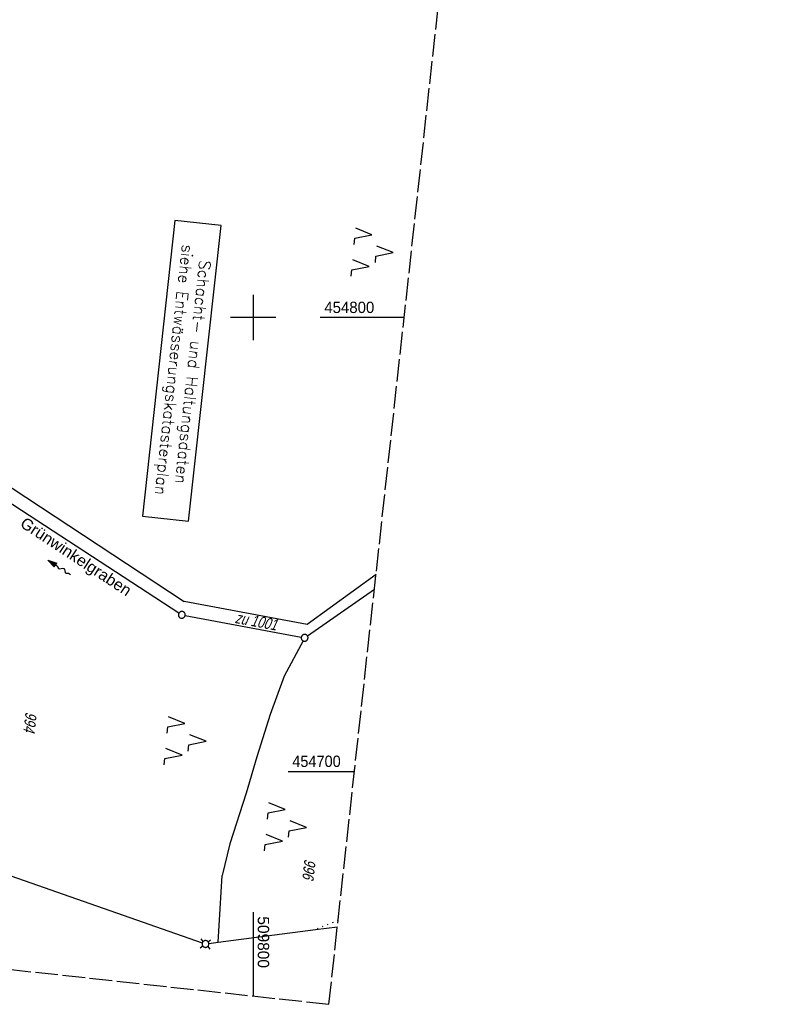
# Model space of a CAD drawing. Extents: x 509531 to 509917, y 454649 to 455599.
# Tile 6 of 26: x 509749 to 509917, y 454649 to 454866. Entities that reach past the tile are written whole.
import ezdxf

# ---------------------------------------------------------------- set-up
doc = ezdxf.new("R2010")
doc.units = 0
doc.header["$LTSCALE"] = 10
doc.header["$MEASUREMENT"] = 0
for name, pattern in [('LT00', [0]), ('LT14', [0.6, 0.5, -0.1]), ('PUNKTX2_STR', [0.6, 0.1, -0.5])]:
    doc.linetypes.add(name, pattern=pattern)
doc.layers.get('0').update_dxf_attribs({"linetype": 'LT00'})
for name, color, linetype in [('--EL_TEXT_KASTEN', 182, 'Continuous'), ('--FLIEßRICHTPFEIL', 180, 'Continuous'), ('DFK_FLUR_NR', 250, 'LT00'), ('DFK_GZPKT', 250, 'LT00'), ('DFK_KATASTER', 250, 'LT00'), ('DFK_NUTZUNG', 250, 'LT00'), ('DFK_NUTZUNGSGRENZE', 70, 'PUNKTX2_STR'), ('GEWÄSSERNAME', 255, 'Continuous'), ('V116_RASTER', 250, 'LT00'), ('V117_RASTER', 250, 'LT00')]:
    doc.layers.add(name, color=color, linetype=linetype)
doc.layers.add('-BLATT_116-RAND', color=7, linetype='LT14', plot=False)
doc.styles.add('Beschrift', font='ARIAL.TTF')
doc.styles.add('ROMANS', font='romans.shx', dxfattribs={"width": 0.8})
doc.styles.get("Standard").update_dxf_attribs({"font": 'ARIAL.TTF'})

# ---------------------------------------------------------------- blocks, each defined once
blk = doc.blocks.new('SYMB7030')
at = {"color": 0, "linetype": 'ByBlock'}
for p, q in [((-0.353695, 0.353695), (-0.697, 0.697)), ((0.353695, 0.353695), (0.697, 0.697)), ((-0.353695, -0.353695), (-0.697, -0.697)), ((0.353695, -0.353695), (0.697, -0.697))]:
    blk.add_line(p, q, dxfattribs=at)
for points in [[(-0.031408, 0.499213), (-0.093728, 0.49134), (-0.15457, 0.475719), (-0.212975, 0.452595), (-0.268021, 0.422333), (-0.31884, 0.385411), (-0.36463, 0.342411), (-0.40467, 0.29401), (-0.438329, 0.240973), (-0.465074, 0.184136), (-0.484486, 0.124395), (-0.496256, 0.062692), (-0.5002, 0)], [(-0.5002, 0), (-0.496256, -0.062692), (-0.484486, -0.124395), (-0.465074, -0.184136), (-0.438329, -0.240973), (-0.404671, -0.29401), (-0.36463, -0.342411), (-0.31884, -0.385411), (-0.268021, -0.422333), (-0.212975, -0.452595), (-0.15457, -0.475719), (-0.093728, -0.49134), (-0.031408, -0.499213), (0.031408, -0.499213), (0.093728, -0.49134), (0.15457, -0.475719), (0.212975, -0.452595), (0.268021, -0.422333), (0.31884, -0.385411), (0.36463, -0.342411), (0.404671, -0.29401), (0.438329, -0.240973), (0.465075, -0.184136), (0.484486, -0.124395), (0.496256, -0.062692), (0.500201, 0)], [(0.5002, 0), (0.496256, 0.062692), (0.484485, 0.124395), (0.465074, 0.184136), (0.438329, 0.240973), (0.40467, 0.29401), (0.36463, 0.34241), (0.31884, 0.385411), (0.268021, 0.422333), (0.212975, 0.452595), (0.15457, 0.475719), (0.093728, 0.49134), (0.031408, 0.499213), (-0.031408, 0.499213)]]:
    blk.add_lwpolyline(points, dxfattribs=at)
blk = doc.blocks.new('SYMB7010')
at = {"color": 0, "linetype": 'ByBlock'}
for points in [[(-0.031408, 0.499213), (-0.093728, 0.49134), (-0.15457, 0.475719), (-0.212975, 0.452595), (-0.268021, 0.422333), (-0.31884, 0.385411), (-0.36463, 0.342411), (-0.40467, 0.29401), (-0.438329, 0.240973), (-0.465074, 0.184136), (-0.484486, 0.124395), (-0.496256, 0.062692), (-0.5002, 0)], [(-0.5002, 0), (-0.496256, -0.062692), (-0.484486, -0.124395), (-0.465075, -0.184136), (-0.438329, -0.240973), (-0.404671, -0.29401), (-0.36463, -0.342411), (-0.31884, -0.385411), (-0.268021, -0.422333), (-0.212975, -0.452595), (-0.154571, -0.475719), (-0.093728, -0.49134), (-0.031408, -0.499213), (0.031408, -0.499213)], [(0.5002, 0), (0.496256, 0.062692), (0.484485, 0.124395), (0.465074, 0.184136), (0.438329, 0.240973), (0.40467, 0.29401), (0.36463, 0.342411), (0.31884, 0.385411), (0.268021, 0.422333), (0.212975, 0.452595), (0.15457, 0.475719), (0.093728, 0.49134), (0.031408, 0.499213), (-0.031408, 0.499213)], [(0.031408, -0.499213), (0.093728, -0.491341), (0.15457, -0.475719), (0.212975, -0.452595), (0.268021, -0.422333), (0.31884, -0.385411), (0.36463, -0.342411), (0.404671, -0.294011), (0.438329, -0.240974), (0.465075, -0.184136), (0.484486, -0.124395), (0.496256, -0.062692), (0.500201, 0)]]:
    blk.add_lwpolyline(points, dxfattribs=at)
blk = doc.blocks.new('FLIEßRICHTPFEIL')
at = {"layer": '--FLIEßRICHTPFEIL'}
blk.add_hatch(color=256, dxfattribs=at).paths.add_polyline_path([(-1.95, 0.4875), (-1.95, -0.4875), (0, 0)])
for p, q in [((-1.95, 0.4875), (-1.95, -0.4875)), ((-1.95, 0.4875), (0, 0)), ((0, 0), (-1.95, -0.4875))]:
    blk.add_line(p, q, dxfattribs=at)
at = {"layer": '--FLIEßRICHTPFEIL', "start_tangent": (-1, 0), "end_tangent": (-1, 0)}
blk.add_spline([(-1.95, 0), (-2.4375, 0), (-2.925, 0.325), (-3.4125, 0), (-3.9, -0.325), (-4.3875, 0), (-4.875, 0.325), (-5.3625, 0), (-5.85, 0)], degree=3, dxfattribs=at)
blk = doc.blocks.new('SYMB7221')
at = {"color": 0, "linetype": 'ByBlock'}
for p, q in [((0, 0.435), (-0.11, 0.065)), ((0.11, 0.065), (0, 0.435)), ((0.25, 0.065), (0.11, 0.065)), ((-0.35, -0.065), (-0.46, -0.435)), ((0.35, -0.065), (0.24, -0.435))]:
    blk.add_line(p, q, dxfattribs=at)
for points in [[(-0.1, -0.435), (-0.24, -0.435), (-0.35, -0.065)], [(0.6, -0.435), (0.46, -0.435), (0.35, -0.065)]]:
    blk.add_lwpolyline(points, dxfattribs=at)

msp = doc.modelspace()

# ---------------------------------------------------------------- linework, layer by layer
at = {"layer": '--EL_TEXT_KASTEN'}
msp.add_lwpolyline([(509782.74, 454821.38), (509775.61, 454756.28), (509785.78, 454755.17), (509792.91, 454820.26)], close=True, dxfattribs=at)
at = {"layer": '-BLATT_116-RAND'}
msp.add_lwpolyline([(509632.05, 455599.46), (509531.37, 454679.95), (509816.66, 454648.72), (509917.34, 455568.22), (509632.05, 455599.46)], dxfattribs=at)
at = {"layer": 'DFK_KATASTER'}
for p, q in [((509732.18, 454772.09), (509784.83, 454737.46)), ((509731.46, 454769), (509783.65, 454734.92)), ((509827.03, 454743.42), (509811.86, 454732.4)), ((509811.93, 454729.88), (509826.67, 454740.16)), ((509811.86, 454732.4), (509784.83, 454737.46)), ((509785.02, 454734.37), (509810.57, 454729.59)), ((509810.96, 454728.79), (509806.82, 454721)), ((509806.82, 454721), (509803.73, 454712.54)), ((509803.73, 454712.54), (509800.78, 454703.2)), ((509800.78, 454703.2), (509798.43, 454695.26)), ((509798.43, 454695.26), (509794.82, 454684.05)), ((509708.92, 454690.25), (509788.78, 454662.26)), ((509794.82, 454684.05), (509793.14, 454677.1)), ((509792.31, 454662.41), (509793.14, 454677.1)), ((509792.31, 454662.41), (509813.68, 454665.16)), ((509813.68, 454665.16), (509818.53, 454665.79)), ((509790.23, 454662.11), (509792.31, 454662.41))]:
    msp.add_line(p, q, dxfattribs=at)
at = {"layer": 'DFK_NUTZUNGSGRENZE', "ltscale": 0.2}
msp.add_line((509818.68, 454667.18), (509813.68, 454665.16), dxfattribs=at)
at = {"layer": 'V116_RASTER'}
for p, q in [((509800, 454805), (509800, 454795)), ((509805, 454800), (509795, 454800)), ((509833.23, 454800), (509814.73, 454800)), ((509800, 454669.04), (509800, 454650.54))]:
    msp.add_line(p, q, dxfattribs=at)
at = {"layer": 'V117_RASTER'}
msp.add_line((509807.71, 454700), (509822.28, 454700), dxfattribs=at)

# ---------------------------------------------------------------- block references
at = {"layer": '--FLIEßRICHTPFEIL', "rotation": 147.9502968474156}
msp.add_blockref('FLIEßRICHTPFEIL', (509754.82, 454746.52), dxfattribs=at)
at = {"layer": 'DFK_GZPKT', "xscale": 1.500000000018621, "yscale": 1.5, "zscale": 1.5, "rotation": 264.7377099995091}
for name, p in [('SYMB7010', (509784.28, 454734.51)), ('SYMB7010', (509811.31, 454729.45)), ('SYMB7030', (509789.49, 454662.01))]:
    msp.add_blockref(name, p, dxfattribs=at)
at = {"layer": 'DFK_NUTZUNG', "xscale": 10.00000000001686, "yscale": 10, "zscale": 10, "rotation": 264.7377100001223}
for p in [(509826.46, 454814.7), (509785.29, 454707.06), (509807.38, 454688.1)]:
    msp.add_blockref('SYMB7221', p, dxfattribs=at)

# ---------------------------------------------------------------- texts
at = {"layer": '--EL_TEXT_KASTEN', "insert": (509784.26, 454788.27), "char_height": 2.5, "attachment_point": 5, "rotation": 263.7513, "style": 'ROMANS'}
msp.add_mtext('{\\W1;Schacht- und Haltungsdaten\\Psiehe Entwässerungskatasterplan}', dxfattribs=at)
at = {"layer": 'DFK_FLUR_NR', "oblique": 13.754, "width": 0.75}
for s, rotation, p in [('zu 1001', 349.5078, (509795.85, 454732.74)), ('994', 263.7513, (509749.9, 454713.21)), ('996', 263.7513, (509811.29, 454680.81))]:
    msp.add_text(s, height=2.5, rotation=rotation, dxfattribs=at).set_placement(p)
at = {"layer": 'GEWÄSSERNAME', "insert": (509748.06, 454753.46), "char_height": 2.5, "attachment_point": 7, "rotation": 326.6436, "style": 'Beschrift'}
msp.add_mtext('Grünwinkelgraben', dxfattribs=at)
at = {"layer": 'V116_RASTER'}
for s, rotation, width, p in [(' 454800', -0.0012, 0.944, (509814.73, 454801)), (' 509800', -90.0012, 0.976, (509801, 454669.04))]:
    msp.add_text(s, height=2.5, rotation=rotation, dxfattribs=dict(at, width=width)).set_placement(p)
at = {"layer": 'V117_RASTER', "width": 0.915}
msp.add_text(' 454700', height=2.5, rotation=0.0007, dxfattribs=at).set_placement((509807.71, 454701))

doc.saveas('drawing.dxf')
